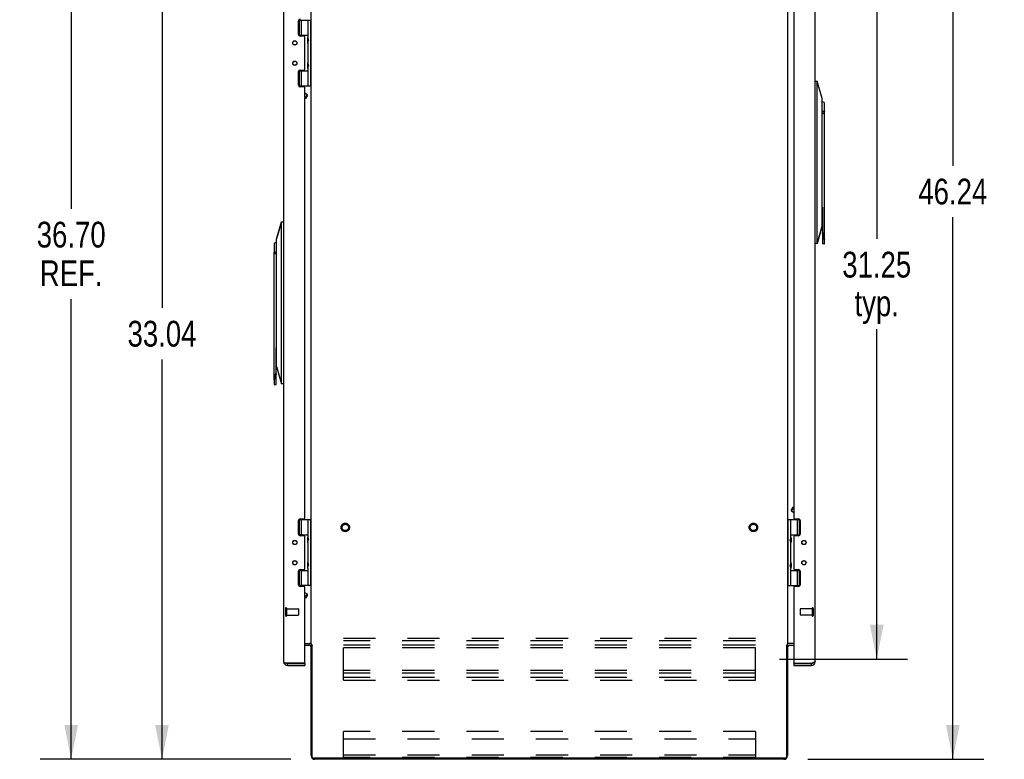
# Model space of a CAD drawing. Header units: inches. Extents: x 0 to 227, y 0 to 147.
# Tile 199 of 247: x 113 to 151, y 47 to 75. Entities that reach past the tile are written whole.
import ezdxf

# ---------------------------------------------------------------- set-up
doc = ezdxf.new("R2010")
doc.units = ezdxf.units.IN
doc.header["$LTSCALE"] = 12.466667
doc.header["$MEASUREMENT"] = 0
doc.linetypes.add('HIDDEN', pattern=[0.2, 0.1, -0.1])
doc.layers.get('0').update_dxf_attribs({"linetype": 'CONTINUOUS'})
for name, color, linetype in [('02___PRT_ALL_AXES', 7, 'CONTINUOUS'), ('DEFAULT_2', 8, 'HIDDEN'), ('DIMENSIONS', 7, 'CONTINUOUS')]:
    doc.layers.add(name, color=color, linetype=linetype)
doc.styles.get("Standard").update_dxf_attribs({"font": 'txt', "width": 0.8})
doc.dimstyles.new('DIMSTYLE_2', dxfattribs={"dimtxt": 1, "dimasz": 1.333333, "dimexe": 0.09, "dimexo": 0.07, "dimgap": 0.0375, "dimtad": 0, "dimtih": 1, "dimtoh": 1, "dimzin": 4, "dimdsep": 46, "dimtxsty": 'Standard', "dimblk": '_FILLED', "dimblk1": '_FILLED', "dimblk2": '_FILLED', "dimcen": 0.09, "dimadec": 0, "dimazin": 0, "dimtfac": 1, "dimtofl": 0, "dimtmove": 0, "dimatfit": 3, "dimldrblk": '_FILLED', "dimfxl": 0, "dimtolj": 1, "dimtzin": 4, "dimarcsym": 0})

# ---------------------------------------------------------------- blocks, each defined once
blk = doc.blocks.new('_FILLED')
at = {"color": 0, "linetype": 'ByBlock'}
blk.add_solid([(0, 0), (-1, 0.2), (-1, -0.2)], dxfattribs=at)
blk = doc.blocks.new('*D13')
at = {"layer": 'DIMENSIONS', "color": 2, "linetype": 'Continuous'}
for p, q in [((119.472, 79.558), (117.36, 79.558)), ((118.56, 79.558), (118.56, 64.039)), ((118.56, 46.52), (118.56, 62.039)), ((123.564, 46.52), (117.36, 46.52))]:
    blk.add_line(p, q, dxfattribs=at)
at = {"layer": 'DIMENSIONS', "color": 2, "linetype": 'Continuous', "xscale": 1.3333333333, "yscale": 1.3333333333, "zscale": 1.3333333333}
for p, rotation in [((118.56, 79.558), 90), ((118.56, 46.52), 270)]:
    blk.add_blockref('_FILLED', p, dxfattribs=dict(at, rotation=rotation))
at = {"layer": 'DIMENSIONS', "color": 2, "linetype": 'Continuous', "insert": (118.56, 63.539), "char_height": 1, "width": 4, "attachment_point": 2, "line_spacing_factor": 0.9}
blk.add_mtext('33.04', dxfattribs=at)
blk = doc.blocks.new('*D15')
at = {"layer": 'DIMENSIONS', "color": 2, "linetype": 'Continuous'}
for p, q in [((142.359, 92.764), (150.471, 92.764)), ((149.271, 92.764), (149.271, 69.556)), ((149.271, 46.52), (149.271, 67.556)), ((143.641, 46.52), (150.471, 46.52))]:
    blk.add_line(p, q, dxfattribs=at)
at = {"layer": 'DIMENSIONS', "color": 2, "linetype": 'Continuous', "xscale": 1.3333333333, "yscale": 1.3333333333, "zscale": 1.3333333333}
for p, rotation in [((149.271, 92.764), 90), ((149.271, 46.52), 270)]:
    blk.add_blockref('_FILLED', p, dxfattribs=dict(at, rotation=rotation))
at = {"layer": 'DIMENSIONS', "color": 2, "linetype": 'Continuous', "insert": (149.271, 69.056), "char_height": 1, "width": 4, "attachment_point": 2, "line_spacing_factor": 0.9}
blk.add_mtext('46.24', dxfattribs=at)
blk = doc.blocks.new('*D16')
at = {"layer": 'DIMENSIONS', "color": 2, "linetype": 'Continuous'}
for p, q in [((117.451, 83.216), (113.833, 83.216)), ((115.033, 83.216), (115.033, 67.885)), ((115.033, 46.52), (115.033, 64.385)), ((123.564, 46.52), (113.833, 46.52))]:
    blk.add_line(p, q, dxfattribs=at)
at = {"layer": 'DIMENSIONS', "color": 2, "linetype": 'Continuous', "xscale": 1.3333333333, "yscale": 1.3333333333, "zscale": 1.3333333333}
for p, rotation in [((115.033, 83.216), 90), ((115.033, 46.52), 270)]:
    blk.add_blockref('_FILLED', p, dxfattribs=dict(at, rotation=rotation))
at = {"layer": 'DIMENSIONS', "color": 2, "linetype": 'Continuous', "insert": (115.033, 67.385), "char_height": 1, "width": 4, "attachment_point": 2, "line_spacing_factor": 0.9}
blk.add_mtext('36.70\\PREF.', dxfattribs=at)
blk = doc.blocks.new('*D25')
at = {"layer": 'DIMENSIONS', "color": 2, "linetype": 'Continuous'}
for p, q in [((142.536, 81.658), (147.517, 81.658)), ((146.317, 81.658), (146.317, 66.719)), ((146.317, 50.408), (146.317, 63.219)), ((142.536, 50.408), (147.517, 50.408))]:
    blk.add_line(p, q, dxfattribs=at)
at = {"layer": 'DIMENSIONS', "color": 2, "linetype": 'Continuous', "xscale": 1.3333333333, "yscale": 1.3333333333, "zscale": 1.3333333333}
for p, rotation in [((146.317, 81.658), 90), ((146.317, 50.408), 270)]:
    blk.add_blockref('_FILLED', p, dxfattribs=dict(at, rotation=rotation))
at = {"layer": 'DIMENSIONS', "color": 2, "linetype": 'Continuous', "insert": (146.317, 66.219), "char_height": 1, "width": 4, "attachment_point": 2, "line_spacing_factor": 0.9}
blk.add_mtext('31.25\\Ptyp.', dxfattribs=at)

msp = doc.modelspace()

# ---------------------------------------------------------------- linework, layer by layer
at = {"color": 3, "linetype": 'Continuous'}
for p, q in [((143.923, 50.312), (143.923, 89.075)), ((142.853, 88.414), (142.853, 50.972)), ((143.098, 83.503), (143.098, 55.883)), ((123.283, 78.162), (123.283, 50.312)), ((124.353, 50.972), (124.353, 77.501)), ((123.858, 74.652), (123.858, 75.179)), ((124.077, 74.589), (123.921, 74.589)), ((124.108, 73.305), (124.108, 74.558)), ((123.858, 72.684), (123.858, 73.211)), ((123.921, 73.274), (124.077, 73.274)), ((124.077, 72.621), (123.921, 72.621)), ((124.108, 55.883), (124.108, 72.59)), ((123.921, 55.852), (124.077, 55.852)), ((143.129, 55.852), (143.285, 55.852)), ((123.858, 55.262), (123.858, 55.789)), ((143.348, 55.789), (143.348, 55.262)), ((124.077, 55.199), (123.921, 55.199)), ((124.108, 53.915), (124.108, 55.168)), ((143.098, 55.168), (143.098, 53.915)), ((143.285, 55.199), (143.129, 55.199)), ((123.858, 53.294), (123.858, 53.821)), ((123.921, 53.884), (124.077, 53.884)), ((143.129, 53.884), (143.285, 53.884)), ((143.348, 53.821), (143.348, 53.294)), ((124.077, 53.231), (123.921, 53.231)), ((124.108, 50.257), (124.108, 53.2)), ((143.098, 53.2), (143.098, 50.262)), ((143.285, 53.231), (143.129, 53.231)), ((124.108, 51.02), (124.337, 51.02)), ((124.353, 50.972), (124.373, 50.972)), ((124.39, 46.62), (124.39, 50.938)), ((142.815, 50.938), (142.815, 46.62)), ((142.853, 50.972), (142.833, 50.972)), ((143.098, 51.02), (142.868, 51.02)), ((123.361, 50.263), (123.367, 50.261)), ((123.367, 50.261), (123.374, 50.258)), ((123.374, 50.258), (123.381, 50.256)), ((123.381, 50.256), (123.398, 50.251)), ((123.398, 50.251), (123.411, 50.247)), ((124.104, 50.247), (123.411, 50.247)), ((123.428, 50.167), (124.108, 50.167)), ((143.098, 50.167), (143.778, 50.167)), ((143.104, 50.247), (143.794, 50.247)), ((143.82, 50.255), (143.809, 50.251)), ((143.827, 50.257), (143.82, 50.255)), ((143.834, 50.259), (143.827, 50.257)), ((143.841, 50.262), (143.834, 50.259)), ((143.848, 50.264), (143.841, 50.262)), ((142.753, 46.558), (124.453, 46.558))]:
    msp.add_line(p, q, dxfattribs=at)
at = {"color": 7, "linetype": 'Continuous'}
for p, q in [((123.867, 75.212), (124.353, 75.212)), ((123.891, 75.212), (123.891, 74.622)), ((123.963, 75.212), (123.963, 74.622)), ((124.223, 75.212), (124.223, 74.52)), ((124.323, 75.212), (124.323, 72.652)), ((123.866, 74.622), (124.223, 74.622)), ((124.007, 74.617), (123.869, 74.617)), ((124.007, 74.617), (124.007, 74.589)), ((124.207, 74.495), (124.207, 74.493)), ((124.207, 74.493), (124.207, 74.353)), ((124.207, 74.353), (124.207, 74.352)), ((124.223, 74.52), (124.251, 74.424)), ((124.223, 74.327), (124.251, 74.424)), ((124.223, 74.327), (124.223, 73.536)), ((124.207, 73.511), (124.207, 73.509)), ((124.207, 73.509), (124.207, 73.369)), ((124.223, 73.536), (124.251, 73.44)), ((124.223, 73.343), (124.251, 73.44)), ((123.866, 73.242), (124.223, 73.242)), ((124.007, 73.247), (123.869, 73.247)), ((123.891, 73.242), (123.891, 72.652)), ((123.963, 73.242), (123.963, 72.652)), ((124.007, 73.274), (124.007, 73.247)), ((124.207, 73.369), (124.207, 73.368)), ((124.223, 73.343), (124.223, 72.652)), ((124.353, 72.652), (123.867, 72.652)), ((124.108, 72.382), (124.202, 72.328)), ((124.202, 72.328), (124.108, 72.164)), ((124.211, 72.293), (124.138, 72.167)), ((124.211, 72.293), (124.202, 72.328)), ((124.138, 72.167), (124.108, 72.159)), ((142.994, 56.18), (143.067, 56.306)), ((143.003, 56.146), (143.098, 56.309)), ((143.067, 56.306), (143.098, 56.314)), ((142.994, 56.18), (143.003, 56.146)), ((143.098, 56.091), (143.003, 56.146)), ((123.867, 55.822), (124.353, 55.822)), ((123.891, 55.822), (123.891, 55.232)), ((123.963, 55.822), (123.963, 55.232)), ((124.223, 55.822), (124.223, 55.13)), ((124.323, 55.822), (124.323, 53.262)), ((142.853, 55.822), (143.339, 55.822)), ((142.883, 53.262), (142.883, 55.822)), ((142.983, 55.13), (142.983, 55.822)), ((143.242, 55.232), (143.242, 55.822)), ((143.315, 55.232), (143.315, 55.822)), ((123.866, 55.232), (124.223, 55.232)), ((124.007, 55.227), (123.869, 55.227)), ((124.007, 55.227), (124.007, 55.199)), ((124.207, 55.105), (124.207, 55.103)), ((124.207, 55.103), (124.207, 54.963)), ((124.223, 55.13), (124.251, 55.034)), ((142.983, 55.13), (142.954, 55.034)), ((142.983, 55.232), (143.34, 55.232)), ((142.999, 55.105), (142.999, 55.104)), ((142.999, 55.104), (142.999, 54.964)), ((143.199, 55.227), (143.337, 55.227)), ((143.199, 55.199), (143.199, 55.227)), ((124.207, 54.962), (124.207, 54.963)), ((124.223, 54.937), (124.251, 55.034)), ((124.223, 54.937), (124.223, 54.146)), ((142.983, 54.937), (142.954, 55.034)), ((142.983, 54.146), (142.983, 54.937)), ((142.999, 54.964), (142.999, 54.962)), ((124.207, 54.121), (124.207, 54.119)), ((124.207, 54.119), (124.207, 53.979)), ((124.207, 53.978), (124.207, 53.979)), ((124.223, 54.146), (124.251, 54.05)), ((124.223, 53.953), (124.251, 54.05)), ((124.223, 53.953), (124.223, 53.262)), ((142.983, 54.146), (142.954, 54.05)), ((142.983, 53.953), (142.954, 54.05)), ((142.983, 53.262), (142.983, 53.953)), ((142.999, 54.121), (142.999, 54.12)), ((142.999, 54.12), (142.999, 53.98)), ((142.999, 53.98), (142.999, 53.978)), ((123.866, 53.852), (124.223, 53.852)), ((124.007, 53.857), (123.869, 53.857)), ((123.891, 53.852), (123.891, 53.262)), ((123.963, 53.852), (123.963, 53.262)), ((124.007, 53.884), (124.007, 53.857)), ((142.983, 53.852), (143.34, 53.852)), ((143.199, 53.857), (143.199, 53.884)), ((143.199, 53.857), (143.337, 53.857)), ((143.242, 53.262), (143.242, 53.852)), ((143.315, 53.262), (143.315, 53.852)), ((124.353, 53.262), (123.867, 53.262)), ((142.853, 53.262), (143.339, 53.262)), ((124.108, 52.992), (124.202, 52.938)), ((124.202, 52.938), (124.108, 52.774)), ((124.138, 52.777), (124.108, 52.769)), ((124.211, 52.903), (124.138, 52.777)), ((124.211, 52.903), (124.202, 52.938)), ((124.108, 50.945), (124.283, 50.945)), ((124.353, 50.945), (124.387, 50.945)), ((124.353, 46.665), (124.353, 50.945)), ((124.37, 50.945), (124.383, 50.955)), ((142.853, 50.945), (142.819, 50.945)), ((142.823, 50.955), (142.836, 50.945)), ((142.853, 50.945), (142.853, 46.665)), ((142.923, 50.945), (143.098, 50.945)), ((123.428, 50.242), (124.108, 50.242)), ((123.428, 50.167), (123.428, 50.242)), ((124.108, 50.242), (124.108, 50.167)), ((143.098, 50.257), (143.098, 50.262)), ((143.098, 50.242), (143.778, 50.242)), ((143.098, 50.242), (143.098, 50.167)), ((143.102, 50.247), (143.104, 50.247)), ((143.778, 50.167), (143.778, 50.242)), ((142.708, 46.52), (124.498, 46.52))]:
    msp.add_line(p, q, dxfattribs=at)
at = {"color": 6, "linetype": 'Continuous'}
for p, q in [((143.923, 72.843), (144.001, 72.843)), ((144.001, 66.544), (144.001, 72.843)), ((144.198, 72.173), (144.001, 72.843)), ((144.198, 72.166), (144.001, 72.843)), ((144.198, 67.213), (144.198, 72.173)), ((144.293, 66.697), (144.293, 71.988)), ((144.293, 71.662), (144.198, 71.662)), ((144.206, 67.945), (144.206, 66.524)), ((123.007, 66.71), (123.204, 67.386)), ((123.204, 67.386), (123.007, 66.717)), ((123.204, 61.087), (123.204, 67.386)), ((123.204, 67.386), (123.283, 67.386)), ((144.198, 67.219), (144.001, 66.544)), ((144.001, 66.544), (144.198, 67.213)), ((144.222, 66.951), (144.226, 66.967)), ((123.007, 61.756), (123.007, 66.717)), ((144.001, 66.544), (143.923, 66.544)), ((144.293, 66.544), (144.293, 66.697)), ((122.913, 66.532), (122.913, 66.206)), ((122.913, 61.239), (122.913, 66.205)), ((123.007, 66.205), (122.913, 66.205)), ((144.273, 66.524), (144.206, 66.524)), ((122.999, 61.067), (122.999, 62.488)), ((123.007, 61.764), (123.204, 61.087)), ((123.007, 61.756), (123.204, 61.087)), ((122.913, 61.241), (122.913, 61.087)), ((122.98, 61.51), (122.983, 61.494)), ((122.932, 61.067), (122.999, 61.067)), ((123.283, 61.087), (123.204, 61.087))]:
    msp.add_line(p, q, dxfattribs=at)
for points in [[(144.222, 71.593), (144.205, 71.603), (144.198, 71.607)], [(144.226, 71.592), (144.225, 71.592), (144.225, 71.592), (144.224, 71.592), (144.224, 71.593), (144.223, 71.593), (144.222, 71.593)], [(144.226, 71.592), (144.229, 71.591), (144.231, 71.59), (144.234, 71.59), (144.236, 71.59), (144.239, 71.59), (144.241, 71.591), (144.242, 71.592), (144.244, 71.593)], [(144.29, 71.662), (144.283, 71.648), (144.275, 71.636), (144.267, 71.624), (144.26, 71.613), (144.252, 71.603), (144.244, 71.593)], [(144.226, 66.967), (144.23, 66.949), (144.233, 66.932), (144.236, 66.915), (144.239, 66.898), (144.242, 66.882), (144.244, 66.867)], [(144.293, 66.697), (144.293, 66.696), (144.293, 66.695), (144.293, 66.694), (144.293, 66.693), (144.292, 66.692), (144.292, 66.691), (144.292, 66.691), (144.292, 66.69), (144.291, 66.69), (144.291, 66.689), (144.291, 66.689), (144.29, 66.689), (144.29, 66.689), (144.289, 66.689), (144.289, 66.689), (144.288, 66.689), (144.288, 66.69), (144.287, 66.69), (144.287, 66.691), (144.286, 66.691), (144.286, 66.692), (144.285, 66.693), (144.284, 66.694), (144.284, 66.695), (144.283, 66.696), (144.283, 66.697), (144.282, 66.698), (144.281, 66.7), (144.28, 66.701), (144.28, 66.703), (144.279, 66.705), (144.278, 66.707), (144.277, 66.709), (144.277, 66.711), (144.276, 66.713), (144.275, 66.716), (144.274, 66.718), (144.273, 66.721)], [(122.962, 66.136), (122.954, 66.146), (122.946, 66.156), (122.938, 66.167), (122.93, 66.179), (122.923, 66.192), (122.915, 66.205)], [(122.98, 66.135), (122.976, 66.134), (122.972, 66.133), (122.969, 66.133), (122.966, 66.134), (122.964, 66.135), (122.962, 66.136)], [(122.983, 66.137), (122.982, 66.136), (122.982, 66.136), (122.981, 66.136), (122.981, 66.135), (122.98, 66.135), (122.98, 66.135)], [(123.007, 66.15), (123.001, 66.146), (122.983, 66.137)], [(122.913, 61.239), (122.913, 61.238), (122.913, 61.237), (122.913, 61.236), (122.913, 61.235), (122.913, 61.234), (122.914, 61.234), (122.914, 61.233), (122.914, 61.233), (122.914, 61.232), (122.915, 61.232), (122.915, 61.232), (122.916, 61.232), (122.916, 61.232), (122.917, 61.232), (122.917, 61.233), (122.918, 61.233), (122.918, 61.233), (122.919, 61.234), (122.919, 61.235), (122.92, 61.235), (122.92, 61.236), (122.921, 61.237), (122.922, 61.238), (122.922, 61.239), (122.923, 61.24), (122.924, 61.242), (122.924, 61.243), (122.925, 61.245), (122.926, 61.246), (122.927, 61.248), (122.927, 61.25), (122.928, 61.252), (122.929, 61.254), (122.93, 61.257), (122.931, 61.259), (122.931, 61.262), (122.932, 61.264)], [(122.962, 61.41), (122.964, 61.426), (122.966, 61.442), (122.969, 61.458), (122.972, 61.475), (122.976, 61.492), (122.98, 61.51)]]:
    msp.add_lwpolyline(points, dxfattribs=at)
at = {"color": 3, "linetype": 'Continuous'}
for points in [[(124.337, 51.02), (124.337, 51.019), (124.337, 51.018), (124.337, 51.017), (124.337, 51.015), (124.338, 51.014), (124.338, 51.012), (124.339, 51.011), (124.34, 51.009), (124.341, 51.008)], [(124.341, 51.008), (124.342, 51.007), (124.343, 51.006), (124.344, 51.005), (124.346, 51.003), (124.347, 51.002), (124.348, 51.001)], [(124.348, 51.001), (124.349, 51), (124.35, 50.998), (124.351, 50.997), (124.352, 50.996), (124.352, 50.995), (124.353, 50.993), (124.353, 50.992)], [(124.373, 50.972), (124.374, 50.971), (124.375, 50.97), (124.376, 50.968), (124.377, 50.967), (124.378, 50.966), (124.379, 50.965), (124.38, 50.964), (124.38, 50.963), (124.381, 50.962), (124.381, 50.961), (124.381, 50.961), (124.382, 50.96), (124.382, 50.959), (124.382, 50.958), (124.382, 50.957), (124.383, 50.956), (124.383, 50.954), (124.383, 50.953), (124.384, 50.952), (124.384, 50.951), (124.385, 50.949), (124.386, 50.948), (124.386, 50.946), (124.387, 50.945), (124.388, 50.943), (124.388, 50.941), (124.389, 50.94), (124.39, 50.938)], [(142.824, 50.959), (142.823, 50.957), (142.823, 50.956), (142.822, 50.954), (142.822, 50.953), (142.821, 50.952), (142.821, 50.951), (142.82, 50.949), (142.82, 50.948), (142.819, 50.946), (142.819, 50.945), (142.818, 50.943), (142.817, 50.941), (142.816, 50.94), (142.815, 50.938)], [(142.833, 50.972), (142.831, 50.971), (142.83, 50.97), (142.829, 50.968), (142.828, 50.967), (142.827, 50.966), (142.826, 50.965), (142.826, 50.964), (142.825, 50.963), (142.825, 50.962), (142.825, 50.961), (142.824, 50.961), (142.824, 50.96), (142.824, 50.959)], [(142.857, 51.001), (142.856, 51), (142.855, 50.998), (142.854, 50.997), (142.854, 50.996), (142.853, 50.995), (142.853, 50.993), (142.853, 50.992)], [(142.864, 51.008), (142.863, 51.007), (142.862, 51.006), (142.861, 51.005), (142.86, 51.003), (142.858, 51.002), (142.857, 51.001)], [(142.868, 51.02), (142.868, 51.019), (142.868, 51.018), (142.868, 51.017), (142.868, 51.015), (142.868, 51.014), (142.867, 51.012), (142.866, 51.011), (142.865, 51.009), (142.864, 51.008)], [(123.283, 50.312), (123.283, 50.31), (123.283, 50.309), (123.283, 50.308), (123.283, 50.307), (123.284, 50.306), (123.284, 50.305), (123.285, 50.304), (123.285, 50.303), (123.286, 50.302), (123.287, 50.301), (123.288, 50.3), (123.289, 50.299), (123.29, 50.297), (123.291, 50.296), (123.292, 50.295), (123.294, 50.294), (123.295, 50.293), (123.296, 50.292), (123.298, 50.291), (123.3, 50.29), (123.301, 50.289), (123.303, 50.288), (123.305, 50.287), (123.307, 50.286), (123.309, 50.284), (123.311, 50.283), (123.313, 50.282), (123.315, 50.281), (123.317, 50.28), (123.32, 50.279), (123.322, 50.278), (123.324, 50.277), (123.327, 50.276), (123.329, 50.275), (123.332, 50.274), (123.335, 50.273), (123.338, 50.271), (123.34, 50.27), (123.343, 50.269), (123.346, 50.268), (123.349, 50.267), (123.352, 50.266), (123.355, 50.265), (123.361, 50.263)], [(143.809, 50.251), (143.798, 50.248), (143.794, 50.247)], [(143.923, 50.312), (143.923, 50.31), (143.923, 50.309), (143.922, 50.308), (143.922, 50.307), (143.921, 50.306), (143.921, 50.305), (143.92, 50.303), (143.92, 50.302), (143.919, 50.301), (143.918, 50.3), (143.917, 50.299), (143.916, 50.298), (143.914, 50.296), (143.913, 50.295), (143.912, 50.294), (143.91, 50.293), (143.909, 50.292), (143.907, 50.291), (143.905, 50.289), (143.903, 50.288), (143.902, 50.287), (143.9, 50.286), (143.897, 50.285), (143.895, 50.284), (143.893, 50.282), (143.891, 50.281), (143.888, 50.28), (143.886, 50.279), (143.883, 50.278), (143.881, 50.277), (143.878, 50.276), (143.875, 50.274), (143.872, 50.273), (143.869, 50.272), (143.867, 50.271), (143.863, 50.27), (143.86, 50.269), (143.857, 50.267), (143.854, 50.266), (143.851, 50.265), (143.848, 50.264)]]:
    msp.add_lwpolyline(points, dxfattribs=at)
at = {"color": 7, "linetype": 'Continuous'}
for points in [[(124.337, 50.919), (124.337, 50.919), (124.337, 50.92), (124.337, 50.921), (124.337, 50.921), (124.338, 50.922), (124.339, 50.924), (124.34, 50.925), (124.341, 50.926), (124.342, 50.928), (124.345, 50.931)], [(124.345, 50.931), (124.346, 50.933), (124.347, 50.934), (124.349, 50.936)], [(124.349, 50.936), (124.35, 50.938), (124.351, 50.939), (124.352, 50.941), (124.352, 50.943), (124.353, 50.944)], [(142.857, 50.936), (142.856, 50.938), (142.855, 50.939), (142.854, 50.941), (142.853, 50.943), (142.853, 50.944)], [(142.863, 50.928), (142.861, 50.931), (142.859, 50.933), (142.858, 50.934), (142.857, 50.936)], [(142.868, 50.919), (142.868, 50.919), (142.868, 50.92), (142.868, 50.921), (142.868, 50.921), (142.868, 50.922), (142.867, 50.924), (142.866, 50.925), (142.865, 50.926), (142.863, 50.928)]]:
    msp.add_lwpolyline(points, dxfattribs=at)
at = {"color": 3, "linetype": 'Continuous'}
for centre in [(123.718, 74.325), (123.718, 73.538), (123.718, 54.935), (143.488, 54.935), (123.718, 54.148), (143.488, 54.148)]:
    msp.add_circle(centre, 0.083, dxfattribs=at)
at = {"color": 7, "linetype": 'Continuous'}
for centre in [(123.718, 74.325), (123.718, 73.538), (123.718, 54.935), (143.488, 54.935), (123.718, 54.148), (143.488, 54.148)]:
    msp.add_circle(centre, 0.079, dxfattribs=at)
at = {"color": 3, "linetype": 'Continuous'}
for centre, radius, start, end in [((123.921, 75.179), 0.063, 90, 180), ((123.921, 74.652), 0.063, 180, 270), ((124.077, 74.558), 0.031, 0, 90), ((123.921, 73.211), 0.063, 90, 180), ((124.077, 73.305), 0.031, 270, 360), ((123.921, 72.684), 0.063, 180, 270), ((124.077, 72.59), 0.031, 0, 90), ((123.921, 55.789), 0.063, 90, 180), ((124.077, 55.883), 0.031, 270, 360), ((143.129, 55.883), 0.031, 180, 270), ((143.285, 55.789), 0.063, 0, 90), ((123.921, 55.262), 0.063, 180, 270), ((124.077, 55.168), 0.031, 0, 90), ((143.129, 55.168), 0.031, 90, 180), ((143.285, 55.262), 0.063, 270, 360), ((123.921, 53.821), 0.063, 90, 180), ((124.077, 53.915), 0.031, 270, 360), ((143.129, 53.915), 0.031, 180, 270), ((143.285, 53.821), 0.063, 0, 90), ((123.921, 53.294), 0.063, 180, 270), ((124.077, 53.2), 0.031, 0, 90), ((143.129, 53.2), 0.031, 90, 180), ((143.285, 53.294), 0.063, 270, 360), ((124.283, 50.875), 0.145, 66.1151, 90), ((142.923, 50.875), 0.145, 90, 113.8849), ((123.428, 50.312), 0.145, 180, 270), ((124.093, 50.257), 0.015, 318.1897, 360), ((143.118, 50.262), 0.02, 180, 228.5904), ((143.778, 50.312), 0.145, 270, 360), ((124.453, 46.62), 0.0625, 180, 270), ((142.753, 46.62), 0.0625, 270, 360)]:
    msp.add_arc(centre, radius, start, end, dxfattribs=at)
at = {"color": 7, "linetype": 'Continuous'}
for centre, radius, start, end in [((124.297, 74.494), 0.09, 145.3566, 179.328), ((124.297, 74.354), 0.09, 180.672, 214.6434), ((124.297, 73.51), 0.09, 145.3566, 179.328), ((124.297, 73.37), 0.09, 180.672, 214.6434), ((124.297, 55.104), 0.09, 145.3566, 179.328), ((142.909, 55.104), 0.09, 0.672, 34.6434), ((124.297, 54.964), 0.09, 180.672, 214.6434), ((142.909, 54.964), 0.09, 325.3566, 359.328), ((124.297, 54.12), 0.09, 145.3566, 179.328), ((124.297, 53.98), 0.09, 180.672, 214.6434), ((142.909, 54.12), 0.09, 0.672, 34.6434), ((142.909, 53.98), 0.09, 325.3566, 359.328), ((124.283, 50.875), 0.07, 3.8792, 90), ((142.923, 50.875), 0.07, 90, 176.7683), ((123.428, 50.312), 0.07, 235.4173, 270), ((143.113, 50.257), 0.015, 180, 221.8103), ((143.778, 50.312), 0.07, 270, 304.573), ((124.498, 46.665), 0.145, 180, 270), ((142.708, 46.665), 0.145, 270, 360)]:
    msp.add_arc(centre, radius, start, end, dxfattribs=at)
at = {"color": 6, "linetype": 'Continuous'}
for centre, radius, start, end in [((143.994, 71.662), 0.443, 47.5027, 62.4492), ((144.186, 67.312), 0.0197, 11.0091, 53.0292), ((123.212, 66.205), 0.443, 117.5508, 132.4973), ((144.273, 66.544), 0.0197, 270, 360), ((123.019, 61.856), 0.0197, 126.9708, 168.9909), ((122.932, 61.087), 0.0197, 180, 270)]:
    msp.add_arc(centre, radius, start, end, dxfattribs=at)
for centre, major_axis, ratio, start_param, end_param in [((141.712, 67.292), (4.466, 0), 0.176327, 0.978247, 0.980371), ((141.712, 66.967), (2.512, 0), 0.176327, -0.119663, -0.03675), ((144.445, 66.967), (0, 0.443), 0.466308, -4.485356, -4.124246), ((125.493, 61.835), (4.466, 0), 0.176327, 2.161221, 2.163346), ((122.76, 61.51), (0, 0.443), 0.466308, -2.158939, -1.797829), ((125.493, 61.51), (2.512, 0), 0.176327, -3.104842, -3.021929)]:
    msp.add_ellipse(centre, major_axis=major_axis, ratio=ratio, start_param=start_param, end_param=end_param, dxfattribs=at)
at = {"layer": '02___PRT_ALL_AXES', "color": 8, "linetype": 'HIDDEN'}
for p, q in [((123.401, 52.366), (123.848, 52.366)), ((123.401, 52.366), (123.401, 52.118)), ((123.401, 52.118), (123.848, 52.118)), ((143.805, 52.366), (143.358, 52.366)), ((143.805, 52.118), (143.358, 52.118)), ((143.805, 52.366), (143.805, 52.118))]:
    msp.add_line(p, q, dxfattribs=at)
for centre in [(125.678, 55.52), (141.528, 55.52)]:
    msp.add_circle(centre, 0.124, dxfattribs=at)
at = {"layer": 'DEFAULT_2', "color": 8, "linetype": 'HIDDEN'}
for p, q in [((123.358, 52.384), (123.358, 52.1)), ((123.401, 52.384), (123.401, 52.1)), ((123.858, 52.356), (123.858, 52.128)), ((143.348, 52.356), (143.348, 52.128)), ((143.805, 52.384), (143.805, 52.1)), ((143.848, 52.384), (143.848, 52.1)), ((125.603, 51.22), (141.603, 51.22)), ((125.603, 49.595), (125.603, 51.22)), ((141.603, 51.116), (125.603, 51.116)), ((141.603, 50.949), (125.603, 50.949)), ((141.603, 49.595), (141.603, 51.22)), ((141.603, 50.845), (125.603, 50.845)), ((141.603, 49.97), (125.603, 49.97)), ((141.603, 49.866), (125.603, 49.866)), ((141.603, 49.699), (125.603, 49.699)), ((125.603, 49.595), (141.603, 49.595)), ((141.603, 47.595), (125.603, 47.595)), ((125.603, 46.595), (125.603, 47.595)), ((141.603, 47.595), (141.603, 46.595)), ((125.603, 47.314), (141.603, 47.314)), ((125.603, 46.699), (141.603, 46.699)), ((141.603, 46.595), (125.603, 46.595))]:
    msp.add_line(p, q, dxfattribs=at)
for centre, radius in [((125.678, 55.52), 0.164), ((125.678, 55.52), 0.124), ((141.528, 55.52), 0.164), ((141.528, 55.52), 0.124)]:
    msp.add_circle(centre, radius, dxfattribs=at)
for centre, radius, start, end in [((123.379, 52.384), 0.0215, 0, 180), ((143.826, 52.384), 0.0215, 0, 180), ((123.379, 52.1), 0.0215, 180, 360), ((123.848, 52.356), 0.01, 0, 90), ((123.848, 52.128), 0.01, 270, 360), ((143.358, 52.356), 0.01, 90, 180), ((143.358, 52.128), 0.01, 180, 270), ((143.826, 52.1), 0.0215, 180, 360)]:
    msp.add_arc(centre, radius, start, end, dxfattribs=at)

# ---------------------------------------------------------------- dimensions: what is measured, and where the dimension line sits
at = {"layer": 'DIMENSIONS', "color": 2, "linetype": 'Continuous'}
for base, p1, p2, picture, middle in [((149.271, 92.764), (143.571, 46.52), (142.289, 92.764), '*D15', (149.271, 68.556)), ((118.56, 79.558), (123.634, 46.52), (117.29, 79.558), '*D13', (118.56, 63.039))]:
    dim = msp.add_linear_dim(base=base, p1=p1, p2=p2, angle=90, dimstyle='DIMSTYLE_2', dxfattribs=at)
    dim.commit()
    dim.dimension.update_dxf_attribs({"geometry": picture, "text_midpoint": middle, "dimtype": 160})
for base, p1, p2, angle, text, picture, middle in [((115.033, 83.216), (123.634, 46.52), (117.521, 83.216), 90, '<>\\PREF.', '*D16', (115.033, 66.135)), ((146.317, 50.408), (142.466, 81.658), (142.466, 50.408), 270, '<>\\Ptyp.', '*D25', (146.317, 64.969))]:
    dim = msp.add_linear_dim(base=base, p1=p1, p2=p2, angle=angle, text=text, dimstyle='DIMSTYLE_2', dxfattribs=at)
    dim.commit()
    dim.dimension.update_dxf_attribs({"geometry": picture, "text_midpoint": middle, "dimtype": 160})

doc.saveas('drawing.dxf')
